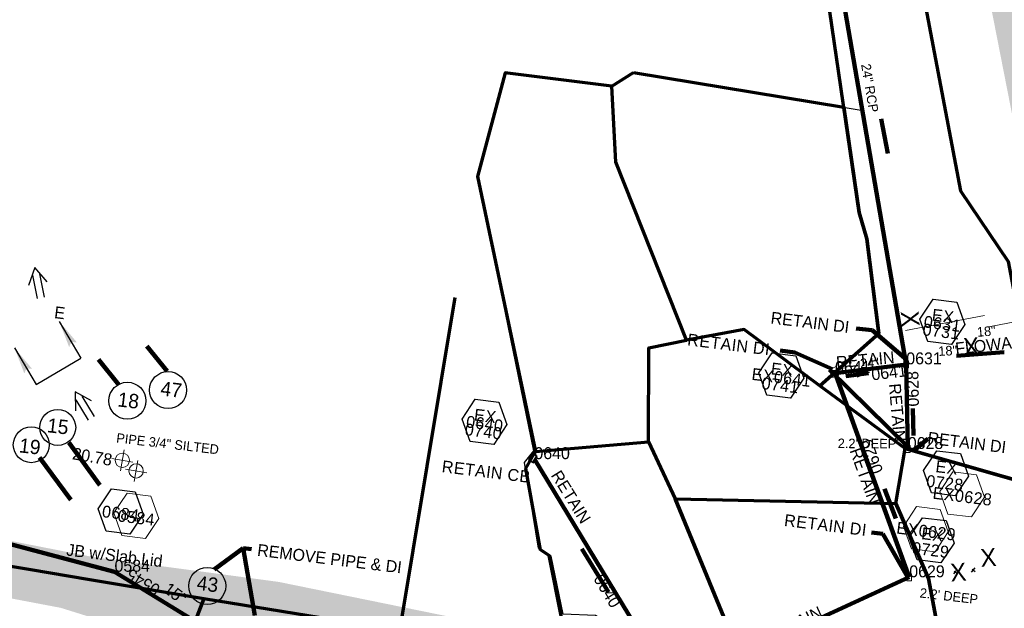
# Model space of a CAD drawing. Extents: x 1160024 to 2574774, y 200346 to 1150377.
# Tile 60 of 118: x 2484077 to 2484490, y 365842 to 366089. Entities that reach past the tile are written whole.
import ezdxf
from ezdxf.enums import TextEntityAlignment as Align

# ---------------------------------------------------------------- set-up
doc = ezdxf.new("R2010")
doc.units = 0
doc.header["$MEASUREMENT"] = 0
doc.linetypes.add('DGN Style 3', pattern=[41.014844, 29.296317, -11.718527])
doc.linetypes.add('DGN Style 6', pattern=[55.721595, 0.029296, -11.718527, 20.507422, -11.718527, 0.029296, -11.718527])
for name, color, linetype, lineweight in [('Exist Drainage Structure Catch Basin CELL', 1, 'Continuous', 30), ('Exist Drainage Structure Drop Inlet CELL', 1, 'DGN Style 3', 0), ('Exist Earthen Structure Ditch Cogo Point CELL', 5, 'Continuous', 13), ('Exist Plan Preparation Drainage Arrows Symbol CELL', 5, 'Continuous', 30), ('Exist Plan Preparation Drainage Notes Label', 31, 'Continuous', 30), ('Exist Plan Preparation Watershed Blue', 5, 'Continuous', 30), ('Exist Structure Minor Junction Box', 30, 'Continuous', 13), ('Exist Structure Minor Pipes RCP 12 Inch', 30, 'Continuous', 0), ('Exist Structure Minor Pipes RCP 12 Inch Text', 30, 'Continuous', 13), ('Exist Structure Minor Pipes RCP 18 Inch Text', 30, 'Continuous', 13), ('Prop Drainage Structure Box Number Symbol CELL', 9, 'Continuous', 30), ('Prop Drainage Structure Catch Basin Grate 840 03F Label', 9, 'Continuous', 30), ('Prop Drainage Structure Flowable Fill Label', 101, 'Continuous', 30), ('Prop Drainage Structure Junction Box CELL', 7, 'Continuous', 30), ('Prop Drainage Structure Junction Box Label', 9, 'Continuous', 30), ('Prop Drainage Structure Pipe RCP 15in Class III', 9, 'Continuous', 211), ('Prop Drainage Structure Pipe RCP 15in Class III Label', 9, 'Continuous', 30), ('Prop Drainage Structure Pipe Removal Label', 9, 'Continuous', 30), ('Prop Plan Preparation Watershed Pre Construction', 131, 'Continuous', 30), ('Prop Vertical Profile Ditch Grade Median Label', 5, 'Continuous', 40)]:
    doc.layers.add(name, color=color, linetype=linetype, lineweight=lineweight)
for name, color, linetype, lineweight, plot in [('Scratch_Level_5', 6, 'Continuous', 0, False), ('Scratch_Level_6', 30, 'Continuous', 0, False), ('Scratch_Level_7', 9, 'Continuous', 0, False), ('Scratch_Level_8', 171, 'Continuous', 0, False), ('Scratch_Level_9', 9, 'Continuous', 0, False)]:
    doc.layers.add(name, color=color, linetype=linetype, lineweight=lineweight, plot=plot)
doc.styles.add('Style-font000', font='font000.shx')
doc.styles.add('Style-font001', font='font001.shx')
doc.styles.add('Style-font041', font='font041.shx')
doc.styles.add('Style-GEOMETRICFUTURA_211_M_L', font='GEOMETRICFUTURA_211_M_L.shx')
doc.dimstyles.new('erosion_control', dxfattribs={"dimtxt": 4.99999, "dimasz": 9.99998, "dimexe": 2.499995, "dimexo": 2.499995, "dimgap": 2.499995, "dimtad": 0, "dimtih": 1, "dimtoh": 1, "dimzin": 3, "dimdsep": 46, "dimtxsty": 'Style-GEOMETRICFUTURA_211_M_L', "dimcen": 0.09, "dimaunit": 1, "dimadec": 4, "dimazin": 3, "dimtfac": 1, "dimtofl": 0, "dimtmove": 0, "dimatfit": 1, "dimfxl": 1, "dimtzin": 3, "dimlwd": 106, "dimarcsym": 0})

# ---------------------------------------------------------------- blocks, each defined once
blk = doc.blocks.new('EXIST EARTHEN STRUCTURE DITCH COGO POINT_9')
at = {"layer": 'Exist Earthen Structure Ditch Cogo Point CELL'}
for p, q in [((0, -0.06), (0, 0.06)), ((-0.06, 0), (0.06, 0))]:
    blk.add_line(p, q, dxfattribs=at)
blk.add_circle((0, 0), 0.04, dxfattribs=at)
blk.add_point((0, 0), dxfattribs=at)
blk = doc.blocks.new('PROP TERMINATOR ARROW_90')
at = {"layer": 'Exist Plan Preparation Drainage Notes Label'}
blk.add_solid([(-5.71, 0.95), (0, 0), (-5, 0), (-5.71, -0.95)], dxfattribs=at)
blk = doc.blocks.new('PROP TERMINATOR ARROW_91')
at = {"layer": 'Exist Plan Preparation Drainage Notes Label', "extrusion": (0, 0, -1)}
blk.add_solid([(5.71, 0.95), (0, 0), (5, 0), (5.71, -0.95)], dxfattribs=at)
blk = doc.blocks.new('*U210')
at = {"layer": 'Exist Plan Preparation Drainage Notes Label'}
for p, q in [((-5.04, 13.17), (-11.91, -7.54)), ((11.91, 7.54), (-5.04, 13.17)), ((5.04, -13.17), (-11.91, -7.54))]:
    blk.add_line(p, q, dxfattribs=at)
at = {"layer": 'Exist Plan Preparation Drainage Notes Label', "xscale": 2, "yscale": 2, "zscale": 2, "rotation": 341.6388098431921}
for name, p in [('PROP TERMINATOR ARROW_91', (11.91, 7.54)), ('PROP TERMINATOR ARROW_90', (5.04, -13.17))]:
    blk.add_blockref(name, p, dxfattribs=at)
blk = doc.blocks.new('EXIST EARTHEN STRUCTURE DITCH COGO POINT_25')
at = {"layer": 'Exist Earthen Structure Ditch Cogo Point CELL'}
for p, q in [((0, -0.06), (0, 0.06)), ((-0.06, 0), (0.06, 0))]:
    blk.add_line(p, q, dxfattribs=at)
blk.add_circle((0, 0), 0.04, dxfattribs=at)
blk.add_point((0, 0), dxfattribs=at)
blk = doc.blocks.new('EXIST PLAN PREPARATION DRAINAGE ARROWS SYMBOL_71')
at = {"layer": 'Exist Plan Preparation Drainage Arrows Symbol CELL'}
for p, q in [((-3.87, 1.5), (6.13, 1.5)), ((-3.87, -1.5), (6.13, -1.5))]:
    blk.add_line(p, q, dxfattribs=at)
at = {"layer": 'Exist Plan Preparation Drainage Arrows Symbol CELL', "flags": 128}
blk.add_lwpolyline([(0, 3.97), (-6.87, 0), (0, -3.97)], dxfattribs=at)
blk = doc.blocks.new('EXIST PLAN PREPARATION DRAINAGE ARROWS SYMBOL_72')
at = {"layer": 'Exist Plan Preparation Drainage Arrows Symbol CELL'}
for p, q in [((-3.87, 1.5), (6.13, 1.5)), ((-3.87, -1.5), (6.13, -1.5))]:
    blk.add_line(p, q, dxfattribs=at)
at = {"layer": 'Exist Plan Preparation Drainage Arrows Symbol CELL', "flags": 128}
blk.add_lwpolyline([(0, 3.97), (-6.87, 0), (0, -3.97)], dxfattribs=at)
blk = doc.blocks.new('PROP DRAINAGE STRUCTURE BOX NUMBER SYMBOL_125')
at = {"layer": 'Scratch_Level_7', "flags": 128}
blk.add_lwpolyline([(-5, 8.94), (5, 8.94), (9.47, 0), (5, -8.94), (-5, -8.94), (-9.47, 0), (-5, 8.94)], dxfattribs=at)
at = {"layer": 'Scratch_Level_7', "insert": (0.14, -0.83), "char_height": 5, "attachment_point": 5, "line_spacing_factor": 0.6, "style": 'Style-GEOMETRICFUTURA_211_M_L'}
blk.add_mtext('\\T1.051;0584', dxfattribs=at)
blk = doc.blocks.new('PROP DRAINAGE STRUCTURE BOX NUMBER SYMBOL_136')
at = {"layer": 'Scratch_Level_7', "flags": 128}
blk.add_lwpolyline([(-5, 8.94), (5, 8.94), (9.47, 0), (5, -8.94), (-5, -8.94), (-9.47, 0), (-5, 8.94)], dxfattribs=at)
at = {"layer": 'Scratch_Level_7', "insert": (0.18, -0.83), "char_height": 5, "attachment_point": 5, "line_spacing_factor": 0.6, "style": 'Style-GEOMETRICFUTURA_211_M_L'}
blk.add_mtext('\\T1.051;0631', dxfattribs=at)
blk = doc.blocks.new('PROP DRAINAGE STRUCTURE BOX NUMBER SYMBOL_137')
at = {"layer": 'Scratch_Level_7', "flags": 128}
blk.add_lwpolyline([(-5, 8.94), (5, 8.94), (9.47, 0), (5, -8.94), (-5, -8.94), (-9.47, 0), (-5, 8.94)], dxfattribs=at)
at = {"layer": 'Scratch_Level_7', "insert": (0.25, -0.83), "char_height": 5, "attachment_point": 5, "line_spacing_factor": 0.6, "style": 'Style-GEOMETRICFUTURA_211_M_L'}
blk.add_mtext('\\T1.051;0640', dxfattribs=at)
blk = doc.blocks.new('PROP DRAINAGE STRUCTURE BOX NUMBER SYMBOL_227')
at = {"layer": 'Prop Drainage Structure Box Number Symbol CELL', "flags": 128}
blk.add_lwpolyline([(-5, 8.94), (5, 8.94), (9.47, 0), (5, -8.94), (-5, -8.94), (-9.47, 0), (-5, 8.94)], dxfattribs=at)
at = {"layer": 'Prop Drainage Structure Box Number Symbol CELL', "insert": (0.14, -0.83), "char_height": 5, "attachment_point": 5, "line_spacing_factor": 0.6, "style": 'Style-GEOMETRICFUTURA_211_M_L'}
blk.add_mtext('\\T1.051;0684', dxfattribs=at)
blk = doc.blocks.new('PROP DRAINAGE STRUCTURE BOX NUMBER SYMBOL_266')
at = {"layer": 'Scratch_Level_7', "flags": 128}
blk.add_lwpolyline([(-5, 8.94), (5, 8.94), (9.47, 0), (5, -8.94), (-5, -8.94), (-9.47, 0), (-5, 8.94)], dxfattribs=at)
at = {"layer": 'Scratch_Level_7', "insert": (0.18, -0.83), "char_height": 5, "attachment_point": 5, "line_spacing_factor": 0.6, "style": 'Style-GEOMETRICFUTURA_211_M_L'}
blk.add_mtext('\\T1.052;EX0641', dxfattribs=at)
blk = doc.blocks.new('PROP DRAINAGE STRUCTURE BOX NUMBER SYMBOL_267')
at = {"layer": 'Scratch_Level_7', "flags": 128}
blk.add_lwpolyline([(-5, 8.94), (5, 8.94), (9.47, 0), (5, -8.94), (-5, -8.94), (-9.47, 0), (-5, 8.94)], dxfattribs=at)
at = {"layer": 'Scratch_Level_7', "insert": (0.28, -0.83), "char_height": 5, "attachment_point": 5, "line_spacing_factor": 0.6, "style": 'Style-GEOMETRICFUTURA_211_M_L'}
blk.add_mtext('\\T1.052;EX0628', dxfattribs=at)
blk = doc.blocks.new('PROP DRAINAGE STRUCTURE BOX NUMBER SYMBOL_268')
at = {"layer": 'Scratch_Level_7', "flags": 128}
blk.add_lwpolyline([(-5, 8.94), (5, 8.94), (9.47, 0), (5, -8.94), (-5, -8.94), (-9.47, 0), (-5, 8.94)], dxfattribs=at)
at = {"layer": 'Scratch_Level_7', "insert": (0.27, -0.83), "char_height": 5, "attachment_point": 5, "line_spacing_factor": 0.6, "style": 'Style-GEOMETRICFUTURA_211_M_L'}
blk.add_mtext('\\T1.052;EX0629', dxfattribs=at)
blk = doc.blocks.new('PROP DRAINAGE STRUCTURE BOX NUMBER SYMBOL_269')
at = {"layer": 'Prop Drainage Structure Box Number Symbol CELL', "flags": 128}
blk.add_lwpolyline([(-5, 8.94), (5, 8.94), (9.47, 0), (5, -8.94), (-5, -8.94), (-9.47, 0), (-5, 8.94)], dxfattribs=at)
at = {"layer": 'Prop Drainage Structure Box Number Symbol CELL', "insert": (0.1, -0.83), "char_height": 5, "attachment_point": 5, "line_spacing_factor": 0.786545, "style": 'Style-GEOMETRICFUTURA_211_M_L'}
blk.add_mtext('\\T1.052;EX\\P0731', dxfattribs=at)
blk = doc.blocks.new('PROP DRAINAGE STRUCTURE BOX NUMBER SYMBOL_270')
at = {"layer": 'Prop Drainage Structure Box Number Symbol CELL', "flags": 128}
blk.add_lwpolyline([(-5, 8.94), (5, 8.94), (9.47, 0), (5, -8.94), (-5, -8.94), (-9.47, 0), (-5, 8.94)], dxfattribs=at)
at = {"layer": 'Prop Drainage Structure Box Number Symbol CELL', "insert": (0.1, -0.83), "char_height": 5, "attachment_point": 5, "line_spacing_factor": 0.786545, "style": 'Style-GEOMETRICFUTURA_211_M_L'}
blk.add_mtext('\\T1.052;EX\\P0741', dxfattribs=at)
blk = doc.blocks.new('PROP DRAINAGE STRUCTURE BOX NUMBER SYMBOL_271')
at = {"layer": 'Prop Drainage Structure Box Number Symbol CELL', "flags": 128}
blk.add_lwpolyline([(-5, 8.94), (5, 8.94), (9.47, 0), (5, -8.94), (-5, -8.94), (-9.47, 0), (-5, 8.94)], dxfattribs=at)
at = {"layer": 'Prop Drainage Structure Box Number Symbol CELL', "insert": (0.1, -0.83), "char_height": 5, "attachment_point": 5, "line_spacing_factor": 0.786545, "style": 'Style-GEOMETRICFUTURA_211_M_L'}
blk.add_mtext('\\T1.052;EX\\P0729', dxfattribs=at)
blk = doc.blocks.new('PROP DRAINAGE STRUCTURE BOX NUMBER SYMBOL_272')
at = {"layer": 'Prop Drainage Structure Box Number Symbol CELL', "flags": 128}
blk.add_lwpolyline([(-5, 8.94), (5, 8.94), (9.47, 0), (5, -8.94), (-5, -8.94), (-9.47, 0), (-5, 8.94)], dxfattribs=at)
at = {"layer": 'Prop Drainage Structure Box Number Symbol CELL', "insert": (0.1, -0.83), "char_height": 5, "attachment_point": 5, "line_spacing_factor": 0.786545, "style": 'Style-GEOMETRICFUTURA_211_M_L'}
blk.add_mtext('\\T1.052;EX\\P0728', dxfattribs=at)
blk = doc.blocks.new('PROP DRAINAGE STRUCTURE BOX NUMBER SYMBOL_273')
at = {"layer": 'Prop Drainage Structure Box Number Symbol CELL', "flags": 128}
blk.add_lwpolyline([(-5, 8.94), (5, 8.94), (9.47, 0), (5, -8.94), (-5, -8.94), (-9.47, 0), (-5, 8.94)], dxfattribs=at)
at = {"layer": 'Prop Drainage Structure Box Number Symbol CELL', "insert": (0.1, -0.83), "char_height": 5, "attachment_point": 5, "line_spacing_factor": 0.786545, "style": 'Style-GEOMETRICFUTURA_211_M_L'}
blk.add_mtext('\\T1.052;EX\\P0740', dxfattribs=at)
blk = doc.blocks.new('PROP DRAINAGE STRUCTURE JUNCTION BOX_1')
at = {"layer": 'Prop Drainage Structure Junction Box CELL', "extrusion": (0, 0, -1)}
blk.add_solid([(3.5, 3.5), (-3.5, 3.5), (3.5, -3.5), (-3.5, -3.5)], dxfattribs=at)
blk = doc.blocks.new('EXIST DRAINAGE STRUCTURE DROP INLET_10')
at = {"layer": 'Exist Drainage Structure Drop Inlet CELL', "color": 1, "flags": 128}
blk.add_lwpolyline([(-1.5, 1), (1.5, 1), (1.5, -1), (-1.5, -1), (-1.5, 1)], dxfattribs=at)
blk = doc.blocks.new('EXIST DRAINAGE STRUCTURE DROP INLET_11')
at = {"layer": 'Exist Drainage Structure Drop Inlet CELL', "color": 1, "flags": 128}
blk.add_lwpolyline([(-1.5, 1), (1.5, 1), (1.5, -1), (-1.5, -1), (-1.5, 1)], dxfattribs=at)
blk = doc.blocks.new('EXIST DRAINAGE STRUCTURE DROP INLET_12')
at = {"layer": 'Exist Drainage Structure Drop Inlet CELL', "color": 1, "flags": 128}
blk.add_lwpolyline([(-1.5, 1), (1.5, 1), (1.5, -1), (-1.5, -1), (-1.5, 1)], dxfattribs=at)
blk = doc.blocks.new('EXIST DRAINAGE STRUCTURE CATCH BASIN_3')
at = {"layer": 'Exist Drainage Structure Catch Basin CELL', "linetype": 'DGN Style 3', "flags": 128}
blk.add_lwpolyline([(1.5, 0), (-1.5, 0), (-1.5, -0.5), (1.5, -0.5), (1.5, 2), (-1.5, 2), (-1.5, 0)], dxfattribs=at)
blk = doc.blocks.new('EXIST DRAINAGE STRUCTURE DROP INLET_13')
at = {"layer": 'Exist Drainage Structure Drop Inlet CELL', "color": 1, "flags": 128}
blk.add_lwpolyline([(-1.5, 1), (1.5, 1), (1.5, -1), (-1.5, -1), (-1.5, 1)], dxfattribs=at)

msp = doc.modelspace()

# ---------------------------------------------------------------- hatches: boundary and pattern name
at = {"layer": 'Scratch_Level_6'}
for points in [[(2485143.28, 365661.78), (2484931.82, 365696.58), (2484813.14, 365718.73), (2484722.71, 365739.88), (2484636.28, 365760.1), (2484598.24, 365767.57), (2484567.1, 365773.67), (2484543.46, 365793.5), (2484539.19, 365815.23), (2484524.29, 365891.2), (2484482.4, 366104.78), (2484441.85, 366286.95), (2484422.54, 366387.92), (2484426.82, 366392.27), (2484457.8, 366363.73), (2484479.95, 366281.93), (2484485.62, 366248.69), (2484488.19, 366206.08), (2484502.75, 366157.75), (2484514.02, 366146.28), (2484519.01, 366118.01), (2484515.51, 366102.82), (2484543.05, 365988.14), (2484549.82, 365945.33), (2484562.82, 365913.47), (2484577.8, 365834.18), (2484628.2, 365788.93), (2484645.96, 365782.52), (2484752.71, 365764.18), (2484859.46, 365745.84), (2484931.16, 365728.23), (2484985.17, 365727.26), (2485039.55, 365712.62), (2485112.94, 365692.85)], [(2484295.38, 365799.45), (2484131.92, 365830.3), (2484094.32, 365842.08), (2483893.67, 365880.11), (2483816.93, 365893.78), (2483721.98, 365909.88), (2483725.71, 365935.45), (2483792.46, 365924.35), (2483848.31, 365916.32), (2483945.34, 365897.44), (2483975.37, 365871.18), (2483985.24, 365866.78), (2484009.93, 365862.88), (2484012.55, 365866.61), (2484040.4, 365876.63), (2484107.61, 365863.44), (2484185.72, 365852.96), (2484289.56, 365831.8), (2484310.94, 365830.47), (2484314.42, 365835.18), (2484308.46, 365810.53)]]:
    msp.add_hatch(color=256, dxfattribs=at).paths.add_polyline_path(points)

# ---------------------------------------------------------------- linework, layer by layer
for p, q in [((2484468.86, 365856.36), (2484469.91, 365857.59)), ((2484468.99, 365857.47), (2484470.47, 365856.49)), ((2484477.75, 365858.84), (2484476.18, 365857.08)), ((2484476.63, 365858.27), (2484477.78, 365857.29))]:
    msp.add_line(p, q)
at = {"layer": 'Exist Plan Preparation Drainage Notes Label'}
for centre, radius in [((2484139.31, 365933.45), 7.78), ((2484122.25, 365928.96), 7.78), ((2484093.02, 365917.78), 7.54), ((2484081.94, 365910.52), 7.54), ((2484155.74, 365851.26), 7.78)]:
    msp.add_circle(centre, radius, dxfattribs=at)
msp.add_solid([(2484433.14, 365940.56), (2484428.02, 365941.17), (2484428.34, 365938.69)], dxfattribs=at)
at = {"layer": 'Exist Plan Preparation Watershed Blue', "color": 5, "linetype": 'Continuous', "lineweight": 70, "flags": 128}
for points in [[(2484496.44, 365962.46), (2484527.3, 365968.34), (2484518.62, 366002.99), (2484520, 366007.81), (2484522.79, 366010.19), (2484528.99, 366011.7), (2484529.41, 366013.67), (2484553.45, 366016.13), (2484578.63, 366006.12), (2484586.15, 366116.31), (2484507.42, 366101.05), (2484513.32, 366119.95), (2484507.76, 366144.01), (2484496.78, 366156.27), (2484482.57, 366153.51), (2484447.08, 366146.75), (2484471.66, 366017.08), (2484491.7, 365987.43), (2484496.44, 365962.46)], [(2484509.9, 365891.46), (2484448.43, 365908.98), (2484412.73, 365935.2), (2484437.37, 365957.12), (2484432.36, 365996.9), (2484429.24, 366007.93), (2484414.94, 366105.85), (2484416.46, 366141.51), (2484447.08, 366146.75), (2484471.66, 366017.08), (2484491.7, 365987.43), (2484509.9, 365891.46)], [(2484325.39, 366061), (2484280.7, 366066.49), (2484269.08, 366023.01), (2484293.45, 365907.73), (2484340.8, 365911.78), (2484340.99, 365951.23), (2484356.77, 365954.42), (2484327.06, 366029.07), (2484325.39, 366061)], [(2484334.48, 366066.75), (2484422.78, 366052.1), (2484429.24, 366007.93), (2484432.36, 365996.9), (2484437.37, 365957.12), (2484412.73, 365935.2), (2484380.89, 365958.84), (2484356.77, 365954.42), (2484327.06, 366029.07), (2484325.39, 366061), (2484334.48, 366066.75)], [(2484293.45, 365907.73), (2484340.8, 365911.78), (2484352.01, 365887.75), (2484375.6, 365830.4), (2484401.56, 365800.81), (2484368.55, 365806.3), (2484350.53, 365809.47), (2484324.59, 365816.46), (2484291.66, 365823.12), (2484304.27, 365838.08), (2484299.2, 365863.99), (2484295.55, 365866.41), (2484289.34, 365900.53), (2484293.45, 365907.73)], [(2484511.2, 365785.51), (2484516.24, 365757.87), (2484465.58, 365765.82), (2484457.12, 365801.25), (2484464.65, 365820.09), (2484458.24, 365854.33), (2484444.6, 365885.79), (2484448.43, 365908.98), (2484509.99, 365891.38), (2484524.64, 365814.46), (2484517.66, 365813.24), (2484510.89, 365811.84), (2484511.2, 365785.51)], [(2484012.73, 365860.59), (2483976.69, 365864.9), (2483946.45, 365886.47), (2483941.17, 365875.45), (2483919.06, 365832.3), (2484074.71, 365806.45), (2484135.24, 365796.4), (2484154.35, 365845.86), (2484106.49, 365853.86), (2484080.86, 365858.14), (2484016.16, 365868.89), (2484012.73, 365860.59)], [(2484375.6, 365830.4), (2484352.01, 365887.75), (2484444.6, 365885.79), (2484458.24, 365854.33), (2484464.65, 365820.09), (2484457.12, 365801.25), (2484453.48, 365797.98), (2484448.65, 365795.86), (2484433.28, 365795.77), (2484410.02, 365799.41), (2484401.56, 365800.81), (2484375.6, 365830.4)], [(2484154.35, 365845.86), (2484135.24, 365796.4), (2484291.6, 365770.42), (2484352.22, 365760.35), (2484350.53, 365809.47), (2484324.59, 365816.46), (2484291.66, 365823.12), (2484291.66, 365823.12), (2484241.28, 365831.74), (2484154.35, 365845.86)]]:
    msp.add_lwpolyline(points, close=True, dxfattribs=at)
at = {"layer": 'Exist Structure Minor Junction Box', "flags": 128}
msp.add_lwpolyline([(2484421.09, 365940.39), (2484419.45, 365943.29), (2484416.45, 365941.6), (2484418.09, 365938.7), (2484421.09, 365940.39)], close=True, dxfattribs=at)
at = {"layer": 'Exist Structure Minor Pipes RCP 12 Inch'}
for p, q in [((2484449.98, 365856.06), (2484419.04, 365940.71)), ((2484419.2, 365940.71), (2484448.1, 365944.13)), ((2484350.84, 365808.79), (2484448.97, 365853.68))]:
    msp.add_line(p, q, dxfattribs=at)
at = {"layer": 'Prop Drainage Structure Catch Basin Grate 840 03F Label', "flags": 128}
msp.add_lwpolyline([(2484448.43, 365908.98), (2484448.43, 365908.98), (2484380.89, 365958.84), (2484340.99, 365951.23), (2484340.8, 365911.78), (2484352.01, 365887.75), (2484444.6, 365885.79), (2484448.43, 365908.98)], close=True, dxfattribs=at)
at = {"layer": 'Prop Drainage Structure Pipe RCP 15in Class III'}
for p, q in [((2484116.84, 365857.23), (2484006.15, 365886.56)), ((2484150.88, 365836.37), (2484116.84, 365857.23))]:
    msp.add_line(p, q, dxfattribs=at)
at = {"layer": 'Prop Drainage Structure Pipe Removal Label'}
msp.add_solid([(2484451.83, 365907.85), (2484456.49, 365910.04), (2484454.91, 365911.98)], dxfattribs=at)
at = {"layer": 'Prop Plan Preparation Watershed Pre Construction', "color": 200, "flags": 128}
msp.add_lwpolyline([(2485038, 365654.1), (2484848.95, 365684), (2484701.39, 365711.04), (2484619.88, 365729.84), (2484517.46, 365753.45), (2484461.67, 365783.5), (2484456.65, 365798.88), (2484433.28, 365795.77), (2484369.93, 365805.74), (2484318.6, 365838.89), (2484305.03, 365839.42), (2484299.99, 365863.79), (2484294.67, 365867.06), (2484288.84, 365903.02), (2484292.78, 365908.01), (2484269.08, 366023.01), (2484280.7, 366066.49), (2484325.39, 366061), (2484334.48, 366066.75), (2484430.91, 366050.73), (2484373.24, 366376.65)], dxfattribs=at)
at = {"layer": 'Prop Vertical Profile Ditch Grade Median Label', "lineweight": 0, "flags": 128}
msp.add_lwpolyline([(2484625.98, 365992.32), (2484625.32, 365987.02), (2484482.69, 365959.84)], dxfattribs=at)
at = {"layer": 'Scratch_Level_5', "lineweight": 70}
msp.add_line((2484259.61, 365972.24), (2484164.84, 365401.69), dxfattribs=at)
at = {"layer": 'Scratch_Level_5'}
msp.add_line((2484448.61, 365958.43), (2484481.74, 365964.75), dxfattribs=at)
at = {"layer": 'Scratch_Level_9', "lineweight": 120}
for p, q in [((2484448.94, 365944.24), (2484374.22, 366377.41)), ((2484419.06, 365940.59), (2484448.94, 365944.24)), ((2484449.58, 365908.74), (2484448.94, 365944.24)), ((2484450.19, 365854.9), (2484419.06, 365940.59)), ((2484292.96, 365904.47), (2484350.64, 365809.3)), ((2484350.64, 365809.3), (2484450.19, 365854.9))]:
    msp.add_line(p, q, dxfattribs=at)

# ---------------------------------------------------------------- block references
at = {"layer": 'Exist Drainage Structure Catch Basin CELL', "color": 5, "linetype": 'DGN Style 3', "lineweight": 140, "rotation": 59.99999999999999}
msp.add_blockref('EXIST DRAINAGE STRUCTURE CATCH BASIN_3', (2484292.96, 365904.47), dxfattribs=at)
at = {"layer": 'Exist Drainage Structure Drop Inlet CELL', "color": 5, "linetype": 'DGN Style 6', "lineweight": 140}
for name, p, rotation in [('EXIST DRAINAGE STRUCTURE DROP INLET_12', (2484448.94, 365944.24), 90), ('EXIST DRAINAGE STRUCTURE DROP INLET_13', (2484419.06, 365940.59), 180), ('EXIST DRAINAGE STRUCTURE DROP INLET_10', (2484449.58, 365908.74), 90), ('EXIST DRAINAGE STRUCTURE DROP INLET_11', (2484450.19, 365854.9), 90)]:
    msp.add_blockref(name, p, dxfattribs=dict(at, rotation=rotation))
at = {"layer": 'Exist Earthen Structure Ditch Cogo Point CELL', "rotation": 350.2385460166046}
for name, p, xscale, yscale, zscale in [('EXIST EARTHEN STRUCTURE DITCH COGO POINT_9', (2484120.15, 365903.99), 75.00000000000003, 75.00000000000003, 75.00000000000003), ('EXIST EARTHEN STRUCTURE DITCH COGO POINT_25', (2484125.92, 365899.53), 75, 75, 75)]:
    msp.add_blockref(name, p, dxfattribs=dict(at, xscale=xscale, yscale=yscale, zscale=zscale))
at = {"layer": 'Exist Plan Preparation Drainage Arrows Symbol CELL'}
for name, p, rotation in [('EXIST PLAN PREPARATION DRAINAGE ARROWS SYMBOL_72', (2484084.7, 365978.11), 281.1459597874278), ('EXIST PLAN PREPARATION DRAINAGE ARROWS SYMBOL_71', (2484103.87, 365926.83), 301.5533562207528)]:
    msp.add_blockref(name, p, dxfattribs=dict(at, rotation=rotation))
at = {"layer": 'Exist Plan Preparation Drainage Notes Label', "rotation": 138.8420038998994}
msp.add_blockref('*U210', (2484088.79, 365949.05), dxfattribs=at)
at = {"layer": 'Prop Drainage Structure Box Number Symbol CELL'}
for name, p, rotation in [('PROP DRAINAGE STRUCTURE BOX NUMBER SYMBOL_269', (2484464.04, 365962.07), 353.0022961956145), ('PROP DRAINAGE STRUCTURE BOX NUMBER SYMBOL_270', (2484396.52, 365939.54), 353.0022961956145), ('PROP DRAINAGE STRUCTURE BOX NUMBER SYMBOL_273', (2484272.01, 365920.15), 353.0022961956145), ('PROP DRAINAGE STRUCTURE BOX NUMBER SYMBOL_272', (2484465.58, 365898.53), 353.0022961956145), ('PROP DRAINAGE STRUCTURE BOX NUMBER SYMBOL_227', (2484119.41, 365882.5), 353.0022961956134), ('PROP DRAINAGE STRUCTURE BOX NUMBER SYMBOL_271', (2484459.6, 365870.42), 353.0022961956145)]:
    msp.add_blockref(name, p, dxfattribs=dict(at, rotation=rotation))
at = {"layer": 'Prop Drainage Structure Junction Box CELL', "rotation": 170.5685788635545}
msp.add_blockref('PROP DRAINAGE STRUCTURE JUNCTION BOX_1', (2484116.84, 365857.23), dxfattribs=at)
at = {"layer": 'Scratch_Level_7'}
for name, p, rotation in [('PROP DRAINAGE STRUCTURE BOX NUMBER SYMBOL_136', (2484464.04, 365962.07), 353.0022961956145), ('PROP DRAINAGE STRUCTURE BOX NUMBER SYMBOL_266', (2484396.52, 365939.54), 353.0022961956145), ('PROP DRAINAGE STRUCTURE BOX NUMBER SYMBOL_137', (2484272.01, 365920.15), 353.0022961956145), ('PROP DRAINAGE STRUCTURE BOX NUMBER SYMBOL_267', (2484472.36, 365889.69), 353.0022961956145), ('PROP DRAINAGE STRUCTURE BOX NUMBER SYMBOL_125', (2484125.98, 365880.72), 353.0022961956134), ('PROP DRAINAGE STRUCTURE BOX NUMBER SYMBOL_268', (2484457.16, 365875.07), 353.0022961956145)]:
    msp.add_blockref(name, p, dxfattribs=dict(at, rotation=rotation))

# ---------------------------------------------------------------- texts
at = {"layer": 'Exist Earthen Structure Ditch Cogo Point CELL', "lineweight": 30, "style": 'Style-GEOMETRICFUTURA_211_M_L'}
for rotation, p in [(273.9984, (2484454.1, 365966.9)), (3.9984, (2484472.58, 365955.17)), (3.9984, (2484479.76, 365866.73)), (3.9984, (2484467.16, 365860.57))]:
    msp.add_text('X', height=7.5, rotation=rotation, dxfattribs=at).set_placement(p, align=Align.TOP_LEFT)
at = {"layer": 'Exist Earthen Structure Ditch Cogo Point CELL', "style": 'Style-GEOMETRICFUTURA_211_M_L'}
msp.add_text('20.78', height=5, rotation=350.2385, dxfattribs=at).set_placement((2484099.72, 365909.39), align=Align.TOP_LEFT)
at = {"layer": 'Exist Plan Preparation Drainage Notes Label'}
for s, height, rotation, style, p in [('E', 5, 353.0023, 'Style-GEOMETRICFUTURA_211_M_L', (2484091.98, 365968.63)), ('PIPE 3/4" SILTED', 4, 353.3861, 'Style-font001', (2484117.89, 365915.41))]:
    msp.add_text(s, height=height, rotation=rotation, dxfattribs=dict(at, style=style)).set_placement(p, align=Align.TOP_LEFT)
at = {"layer": 'Exist Plan Preparation Drainage Notes Label', "style": 'Style-font000'}
for s, p in [('47', (2484135.9, 365931.21)), ('18', (2484117.9, 365926.62)), ('15', (2484088.33, 365915.8)), ('19', (2484076.58, 365907.35)), ('43', (2484151.12, 365849.61))]:
    msp.add_text(s, height=6, rotation=353.3861, dxfattribs=at).set_placement(p)
at = {"layer": 'Exist Plan Preparation Drainage Notes Label', "style": 'Style-font001'}
for rotation, p in [(359.6628, (2484432.46, 365911.03)), (353.3861, (2484466.83, 365847.04))]:
    msp.add_text("2.2' DEEP", height=4, rotation=rotation, dxfattribs=at).set_placement(p, align=Align.MIDDLE_CENTER)
at = {"layer": 'Exist Structure Minor Pipes RCP 12 Inch Text', "style": 'Style-font001'}
msp.add_text('18"', height=4, rotation=4.6383, dxfattribs=at).set_placement((2484482.5, 365958.08), align=Align.MIDDLE_CENTER)
at = {"layer": 'Exist Structure Minor Pipes RCP 18 Inch Text', "style": 'Style-font001'}
for s, rotation, p in [('24" RCP', 279.4017, (2484433.64, 366060.16)), ('18"', 2.7697, (2484466.3, 365949.95)), ('24"', 3.5421, (2484433.48, 365944.86))]:
    msp.add_text(s, height=4, rotation=rotation, dxfattribs=at).set_placement(p, align=Align.MIDDLE_CENTER)
at = {"layer": 'Prop Drainage Structure Box Number Symbol CELL', "char_height": 5, "attachment_point": 1, "rotation": 353.0023, "line_spacing_factor": 0.6, "style": 'Style-GEOMETRICFUTURA_211_M_L'}
for s, insert in [('\\T1.050;RETAIN CB', (2484254.53, 365903.99)), ('\\T1.050;RETAIN DI', (2484398.13, 365881.42))]:
    msp.add_mtext(s, dxfattribs=dict(at, insert=insert))
at = {"layer": 'Prop Drainage Structure Flowable Fill Label', "style": 'Style-GEOMETRICFUTURA_211_M_L'}
msp.add_text('FLOWABLE FILL', height=5, rotation=6.1872, dxfattribs=at).set_placement((2484469.25, 365953.32), align=Align.TOP_LEFT)
at = {"layer": 'Prop Drainage Structure Junction Box Label', "style": 'Style-GEOMETRICFUTURA_211_M_L'}
msp.add_text('JB w/Slab Lid', height=5, rotation=353.0023, dxfattribs=at).set_placement((2484116.85, 365864.09), align=Align.MIDDLE_CENTER)
at = {"layer": 'Prop Drainage Structure Pipe RCP 15in Class III Label', "style": 'Style-GEOMETRICFUTURA_211_M_L'}
msp.add_text('15"', height=5, rotation=322.5935, dxfattribs=at).set_placement((2484142.36, 365848.13), align=Align.MIDDLE_CENTER)
at = {"layer": 'Prop Drainage Structure Pipe Removal Label', "style": 'Style-GEOMETRICFUTURA_211_M_L'}
for s, rotation, p in [('RETAIN DI', 353.0023, (2484392.46, 365966.36)), ('RETAIN', 5.1174, (2484419.31, 365947.56)), ('RETAIN', 275.1174, (2484446.57, 365936.44)), ('RETAIN', 301.8705, (2484303.95, 365900.35)), ('RETAIN', 24.5774, (2484389.9, 365832.74))]:
    msp.add_text(s, height=5, rotation=rotation, dxfattribs=at).set_placement(p, align=Align.TOP_LEFT)
for s, rotation, p in [('RETAIN DI', 352.9491, (2484457.64, 365911.01)), ('RETAIN', 289.9104, (2484425.1, 365908.07))]:
    msp.add_text(s, height=5, rotation=rotation, dxfattribs=at).set_placement(p)
at = {"layer": 'Prop Drainage Structure Pipe Removal Label', "char_height": 5, "rotation": 353.0023, "line_spacing_factor": 0.6, "style": 'Style-GEOMETRICFUTURA_211_M_L'}
for s, insert, attachment_point in [('\\T1.050;RETAIN DI', (2484357.52, 365957.2), 1), ('REMOVE PIPE & DI', (2484176.81, 365866.4), 4)]:
    msp.add_mtext(s, dxfattribs=dict(at, insert=insert, attachment_point=attachment_point))
at = {"layer": 'Scratch_Level_8', "linetype": 'Continuous', "style": 'Style-font041'}
for s, p in [('0631', (2484448.94, 365949.24)), ('0641', (2484419.06, 365945.59)), ('0628', (2484449.58, 365913.74)), ('0640', (2484292.96, 365909.47)), ('0584', (2484116.84, 365862.23)), ('0629', (2484450.19, 365859.9))]:
    msp.add_text(s, height=5, dxfattribs=at).set_placement(p, align=Align.TOP_LEFT)
at = {"layer": 'Scratch_Level_8', "linetype": 'Continuous', "lineweight": 30, "style": 'Style-font041'}
for s, rotation, p in [('0641', 6.9772, (2484434, 365942.42)), ('0628', 91.0453, (2484449.26, 365926.49)), ('0629', 109.9659, (2484434.63, 365897.75)), ('0545', 148.5007, (2484133.86, 365846.8)), ('0640', 301.2229, (2484321.8, 365856.89))]:
    msp.add_text(s, height=5, rotation=rotation, dxfattribs=at).set_placement(p, align=Align.TOP_LEFT)

# ---------------------------------------------------------------- leaders
at = {"layer": 'Exist Plan Preparation Drainage Notes Label'}
for points, override in [([(2484438.39, 366047.19), (2484441.25, 366032.73)], {"dimtxt": 5, "dimasz": 5, "dimgap": 0, "dimlwd": 65534}), ([(2484130.34, 365951.86), (2484138.94, 365941.31)], {"dimtxt": 5.0625, "dimasz": 5.0625, "dimgap": 0, "dimlwd": 65534}), ([(2484470.02, 365947.75), (2484489.97, 365949.41)], {"dimtxt": 5, "dimasz": 5, "dimgap": 0, "dimlwd": 65534}), ([(2484110.12, 365946.26), (2484118.72, 365935.7)], {"dimtxt": 5.0625, "dimasz": 5.0625, "dimgap": 0, "dimlwd": 65534}), ([(2484433.14, 365940.56), (2484423.59, 365939.34)], {"dimtxt": 5, "dimasz": 5, "dimgap": 0, "dimlwd": 65534}), ([(2484451.74, 365925.71), (2484452.04, 365914.44)], {"dimtxt": 5, "dimasz": 5, "dimgap": 0, "dimlwd": 65534}), ([(2484110.73, 365893.6), (2484097.62, 365911.43)], {"dimtxt": 5.0625, "dimasz": 5.0625, "dimgap": 0, "dimlwd": 65534}), ([(2484098.56, 365887.34), (2484085.44, 365905.18)], {"dimtxt": 5.0625, "dimasz": 5.0625, "dimgap": 0, "dimlwd": 65534}), ([(2484439.82, 365892.08), (2484444.59, 365879.5)], {"dimtxt": 5, "dimasz": 5, "dimgap": 0, "dimlwd": 65534}), ([(2484324.07, 365848.66), (2484312.87, 365866.77)], {"dimtxt": 5, "dimasz": 5, "dimgap": 0, "dimlwd": 65534})]:
    msp.add_leader(points, dimstyle='erosion_control', override=override, dxfattribs=at)
at = {"layer": 'Prop Drainage Structure Pipe Removal Label'}
for points, override in [([(2484449.2, 365946.11), (2484434.6, 365958.55), (2484427.91, 365959.22)], {"dimtxt": 5, "dimasz": 5, "dimgap": 0, "dimlwd": 65534}), ([(2484417.94, 365942.21), (2484402.2, 365949.27), (2484395.98, 365950.03)], {"dimtxt": 5, "dimasz": 5, "dimgap": 0, "dimlwd": 65534}), ([(2484449.22, 365910.11), (2484416.72, 365941.89)], {"dimasz": 4.99999, "dimgap": 0, "dimlwd": 65534}), ([(2484451.83, 365907.85), (2484458.05, 365912.92)], {"dimtxt": 5, "dimasz": 5, "dimgap": 0, "dimlwd": 65534}), ([(2484449.47, 365855.07), (2484439.13, 365873.07), (2484434.42, 365873.65)], {"dimtxt": 5, "dimasz": 5, "dimgap": 0, "dimlwd": 65534}), ([(2484158.65, 365858.15), (2484170.74, 365867.14), (2484174.32, 365866.7)], {"dimtxt": 5, "dimasz": 5, "dimgap": 0, "dimlwd": 65534}), ([(2484175.67, 365838.92), (2484170.74, 365867.14)], {"dimtxt": 5, "dimasz": 5, "dimgap": 0, "dimlwd": 65534})]:
    msp.add_leader(points, dimstyle='erosion_control', override=override, dxfattribs=at)

doc.saveas('drawing.dxf')
